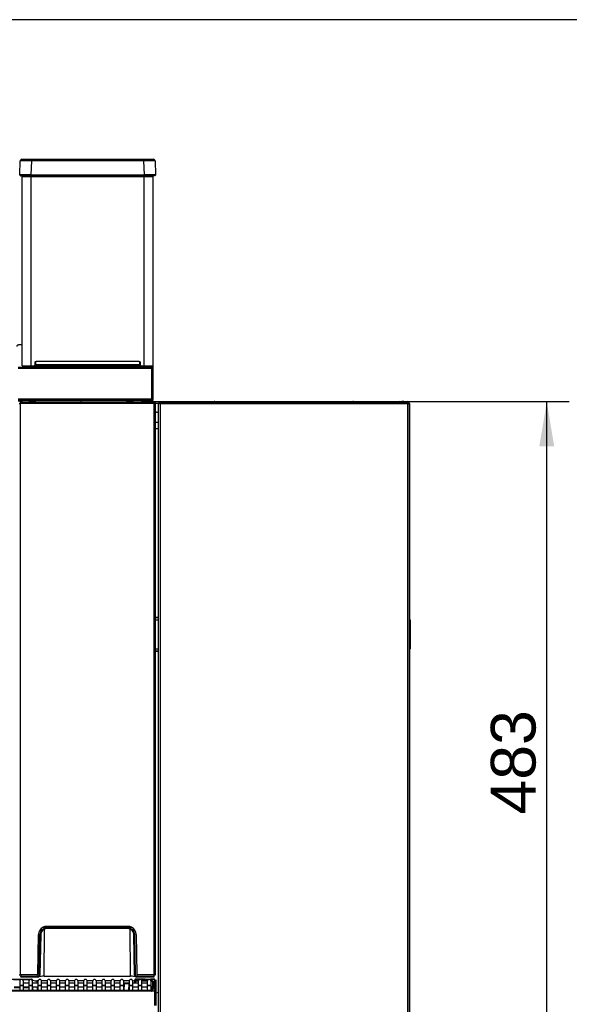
# Model space of a CAD drawing. Header units: millimetres. Extents: x 0 to 287, y 0 to 200.
# Tile 12 of 33: x 60 to 97, y 134 to 200. Entities that reach past the tile are written whole.
import ezdxf
from ezdxf.enums import TextEntityAlignment as Align

# ---------------------------------------------------------------- set-up
doc = ezdxf.new("R2010")
doc.units = ezdxf.units.MM
for name, color, linetype in [('134.132_BW4_CTM-', 7, 'Continuous'), ('Marges', 7, 'Continuous'), ('Standard', 7, 'Continuous')]:
    doc.layers.add(name, color=color, linetype=linetype)
doc.styles.add('SEACAD_Arial', font='arial.ttf')
doc.dimstyles.new('ISO', dxfattribs={"dimtxt": 3, "dimasz": 3, "dimexe": 1.5, "dimexo": 0, "dimgap": 0.75, "dimtad": 1, "dimdec": 0, "dimlfac": 10, "dimtxsty": 'SEACAD_Arial', "dimblk1": '_SE_FILLED', "dimblk2": '_SE_FILLED', "dimsah": 1, "dimcen": 1.5, "dimazin": 0, "dimtfac": 0.7, "dimtdec": 3, "dimtmove": 0, "dimatfit": 3, "dimfxl": 1, "dimarcsym": 0})

# ---------------------------------------------------------------- blocks, each defined once
blk = doc.blocks.new('SE1')
at = {"layer": '134.132_BW4_CTM-', "color": 7, "linetype": 'Continuous'}
for p, q in [((60.177, 189.596), (60.21, 190.547)), ((60.337, 190.644), (60.954, 190.644)), ((60.954, 190.547), (60.921, 189.596)), ((60.954, 190.644), (68.495, 190.644)), ((60.954, 190.547), (60.954, 190.644)), ((68.495, 190.547), (60.954, 190.547)), ((68.495, 190.547), (68.495, 190.644)), ((68.495, 190.644), (69.091, 190.644)), ((68.528, 189.596), (68.495, 190.547)), ((69.24, 190.547), (69.273, 189.596)), ((60.194, 189.576), (60.207, 189.548)), ((60.23, 189.544), (60.221, 189.559)), ((60.921, 189.544), (60.24, 189.544)), ((60.325, 176.816), (60.325, 189.494)), ((60.325, 189.494), (60.945, 189.494)), ((60.586, 189.544), (60.586, 189.494)), ((60.617, 189.544), (60.617, 189.494)), ((60.647, 189.544), (60.647, 189.494)), ((60.84, 189.494), (60.841, 189.544)), ((60.868, 189.494), (60.869, 189.544)), ((60.878, 189.544), (60.877, 189.494)), ((60.921, 189.596), (60.921, 189.544)), ((60.921, 189.596), (68.528, 189.596)), ((68.528, 189.544), (60.921, 189.544)), ((60.945, 176.796), (60.945, 189.494)), ((60.945, 189.494), (68.505, 189.494)), ((61.018, 189.544), (61.018, 189.494)), ((61.601, 189.544), (61.603, 189.494)), ((61.716, 189.544), (61.719, 189.494)), ((67.848, 189.494), (67.85, 189.544)), ((68.421, 189.544), (68.422, 189.494)), ((68.505, 176.796), (68.505, 189.494)), ((68.505, 189.494), (69.125, 189.494)), ((68.528, 189.596), (68.528, 189.544)), ((69.21, 189.544), (68.528, 189.544)), ((68.557, 189.544), (68.557, 189.494)), ((68.602, 189.494), (68.602, 189.544)), ((68.802, 189.494), (68.802, 189.544)), ((68.832, 189.494), (68.832, 189.544)), ((68.863, 189.494), (68.863, 189.544)), ((69.125, 176.816), (69.125, 189.494)), ((69.229, 189.559), (69.219, 189.544)), ((69.242, 189.548), (69.256, 189.576)), ((61.191, 177.022), (61.177, 176.86)), ((61.222, 176.775), (61.217, 177.075)), ((68.206, 176.872), (61.244, 176.872)), ((61.245, 176.775), (61.245, 176.872)), ((68.179, 177.095), (61.271, 177.095)), ((68.205, 176.775), (68.205, 176.872)), ((68.229, 177.019), (68.259, 177.022)), ((68.243, 176.857), (68.229, 177.019)), ((68.243, 176.857), (68.273, 176.86)), ((68.273, 176.86), (68.259, 177.022)), ((60.075, 176.718), (69.025, 176.718)), ((69.025, 176.618), (60.075, 176.618)), ((60.535, 176.786), (60.667, 176.789)), ((60.628, 176.797), (60.628, 176.799)), ((60.876, 176.78), (60.734, 176.776)), ((60.874, 176.78), (60.874, 176.796)), ((60.945, 176.796), (61.107, 176.796)), ((61.062, 176.776), (61.061, 176.796)), ((61.074, 176.776), (61.074, 176.796)), ((68.205, 176.775), (61.245, 176.775)), ((68.343, 176.796), (68.505, 176.796)), ((68.715, 176.776), (68.573, 176.78)), ((68.755, 176.798), (68.755, 176.776)), ((68.782, 176.789), (68.915, 176.786)), ((68.821, 176.797), (68.821, 176.799)), ((69.025, 176.718), (69.025, 176.805)), ((69.025, 176.718), (69.025, 176.618)), ((69.025, 174.59), (69.025, 176.618)), ((69.125, 176.618), (69.025, 176.618)), ((69.125, 176.618), (69.125, 176.816)), ((69.125, 174.59), (69.125, 176.618)), ((60.075, 174.59), (69.025, 174.59)), ((69.025, 174.49), (60.075, 174.49)), ((60.075, 174.458), (60.274, 174.458)), ((60.125, 174.29), (60.225, 174.29)), ((60.225, 174.29), (60.225, 174.389)), ((69.175, 174.29), (60.225, 174.29)), ((60.225, 135.99), (60.225, 174.29)), ((60.239, 174.39), (69.161, 174.39)), ((60.273, 174.39), (60.274, 174.458)), ((60.303, 174.41), (60.273, 174.41)), ((60.274, 174.458), (60.275, 174.49)), ((60.305, 174.49), (60.303, 174.39)), ((60.832, 174.39), (60.834, 174.49)), ((61.104, 174.41), (60.832, 174.41)), ((61.105, 174.39), (61.103, 174.49)), ((61.107, 174.49), (61.109, 174.39)), ((61.11, 174.39), (61.108, 174.49)), ((61.109, 174.41), (61.109, 174.41)), ((61.113, 174.49), (61.114, 174.39)), ((61.226, 174.41), (61.114, 174.41)), ((61.226, 174.39), (61.224, 174.49)), ((64.275, 174.49), (64.275, 174.39)), ((67.325, 174.49), (67.324, 174.39)), ((67.766, 174.41), (67.324, 174.41)), ((67.766, 174.39), (67.766, 174.49)), ((68.344, 174.39), (68.346, 174.49)), ((68.587, 174.41), (68.344, 174.41)), ((68.77, 174.41), (68.587, 174.41)), ((68.587, 174.39), (68.587, 174.41)), ((68.645, 174.435), (68.645, 174.49)), ((68.745, 174.435), (68.745, 174.49)), ((69.045, 174.41), (68.77, 174.41)), ((68.907, 174.39), (68.907, 174.41)), ((69.125, 174.59), (69.025, 174.59)), ((69.025, 174.59), (69.025, 174.49)), ((69.145, 174.41), (69.045, 174.41)), ((69.145, 174.41), (69.245, 174.41)), ((69.161, 174.39), (69.175, 174.39)), ((69.175, 174.389), (69.175, 174.29)), ((69.245, 174.31), (69.175, 174.31)), ((69.175, 135.99), (69.175, 174.29)), ((69.175, 174.29), (69.275, 174.29)), ((69.245, 174.41), (73.242, 174.41)), ((69.245, 174.41), (69.245, 174.29)), ((69.275, 135.99), (69.275, 174.29)), ((69.58, 174.285), (69.275, 174.285)), ((69.471, 174.251), (69.471, 174.263)), ((69.576, 174.251), (69.471, 174.251)), ((69.471, 131.923), (69.471, 174.251)), ((69.576, 174.368), (69.58, 174.368)), ((69.576, 174.251), (69.576, 131.923)), ((69.576, 174.251), (69.58, 174.251)), ((69.58, 174.368), (86.161, 174.368)), ((69.58, 174.263), (69.58, 174.368)), ((86.161, 174.263), (69.58, 174.263)), ((69.58, 174.251), (69.58, 174.263)), ((73.161, 174.426), (73.471, 174.426)), ((73.471, 174.426), (82.271, 174.426)), ((73.471, 174.426), (73.471, 174.368)), ((82.271, 174.426), (82.581, 174.426)), ((82.271, 174.426), (82.271, 174.368)), ((82.271, 174.41), (85.62, 174.41)), ((85.62, 174.368), (85.62, 174.41)), ((85.62, 174.41), (85.775, 174.41)), ((85.775, 174.41), (85.775, 174.368)), ((85.893, 174.41), (85.775, 174.41)), ((85.905, 174.41), (85.893, 174.41)), ((85.905, 174.41), (86.165, 174.41)), ((86.161, 174.368), (86.161, 174.263)), ((86.166, 174.368), (86.161, 174.368)), ((86.161, 174.29), (86.165, 174.29)), ((86.161, 174.263), (86.161, 174.251)), ((86.166, 174.256), (86.161, 174.252)), ((86.161, 174.251), (86.166, 174.251)), ((86.165, 174.29), (86.165, 174.41)), ((86.165, 174.29), (86.285, 174.29)), ((86.165, 174.255), (86.165, 174.29)), ((86.166, 174.256), (86.166, 174.251)), ((86.271, 174.256), (86.166, 174.256)), ((86.166, 174.251), (86.166, 131.923)), ((86.166, 174.251), (86.271, 174.251)), ((86.271, 174.251), (86.271, 174.263)), ((86.271, 174.251), (86.271, 131.923)), ((86.285, 174.29), (86.285, 131.93)), ((69.345, 173.71), (69.471, 173.71)), ((69.471, 173), (69.275, 173)), ((69.275, 172.61), (69.471, 172.61)), ((69.471, 159.93), (69.275, 159.93)), ((69.471, 159.91), (69.275, 159.91)), ((69.275, 159.79), (69.471, 159.79)), ((86.3, 159.75), (86.285, 159.75)), ((86.3, 157.87), (86.3, 159.75)), ((86.35, 157.871), (86.35, 159.749)), ((86.351, 159.039), (86.351, 159.04)), ((86.351, 159.036), (86.351, 159.039)), ((86.351, 159.035), (86.351, 159.036)), ((86.351, 159.032), (86.351, 159.035)), ((86.351, 158.271), (86.351, 159.032)), ((86.351, 158.7), (86.351, 158.73)), ((86.351, 158.723), (86.351, 158.729)), ((86.351, 158.271), (86.351, 158.351)), ((69.471, 157.83), (69.275, 157.83)), ((69.275, 157.71), (69.471, 157.71)), ((69.275, 157.69), (69.471, 157.69)), ((86.3, 157.87), (86.285, 157.87)), ((86.351, 158.32), (86.351, 158.313)), ((86.351, 158.308), (86.351, 158.314)), ((86.351, 158.265), (86.351, 158.28)), ((86.351, 158.27), (86.351, 158.271)), ((86.351, 158.263), (86.351, 158.27)), ((86.351, 158.263), (86.351, 158.265)), ((86.351, 158.263), (86.351, 158.263)), ((61.832, 139.221), (61.832, 139.221)), ((61.975, 139.24), (61.975, 139.24)), ((67.424, 139.24), (61.975, 139.24)), ((67.424, 139.24), (67.425, 139.24)), ((67.568, 139.221), (67.568, 139.221)), ((61.378, 136.039), (61.425, 138.7)), ((61.477, 135.988), (61.525, 138.697)), ((61.575, 138.697), (61.527, 135.988)), ((61.744, 139.19), (67.656, 139.19)), ((61.808, 135.9), (61.831, 139.06)), ((67.425, 139.14), (61.975, 139.14)), ((61.975, 139.09), (61.975, 139.14)), ((67.425, 139.09), (61.975, 139.09)), ((67.425, 139.14), (67.425, 139.09)), ((67.592, 135.9), (67.568, 139.116)), ((67.692, 138.988), (67.692, 139.052)), ((67.872, 135.988), (67.825, 138.697)), ((67.922, 135.988), (67.875, 138.697)), ((67.975, 138.7), (68.021, 136.039)), ((60.125, 135.99), (60.225, 135.99)), ((60.242, 135.99), (60.225, 135.99)), ((61.328, 135.99), (60.242, 135.99)), ((60.242, 135.99), (60.244, 135.89)), ((69.157, 135.99), (68.071, 135.99)), ((69.157, 135.99), (69.156, 135.89)), ((69.175, 135.99), (69.157, 135.99)), ((69.175, 135.99), (69.275, 135.99)), ((58.983, 135.71), (60.966, 135.71)), ((60.221, 135.66), (59.756, 135.66)), ((60.169, 135.559), (60.169, 135.309)), ((60.169, 135.309), (60.419, 135.309)), ((60.169, 135.289), (60.419, 135.289)), ((60.169, 135.289), (60.169, 135.043)), ((61.377, 135.89), (60.244, 135.89)), ((60.244, 135.84), (60.244, 135.89)), ((61.377, 135.84), (60.244, 135.84)), ((60.832, 135.66), (60.367, 135.66)), ((60.419, 135.309), (60.419, 135.559)), ((60.78, 135.439), (60.419, 135.439)), ((60.419, 135.043), (60.419, 135.289)), ((60.78, 135.559), (60.78, 135.309)), ((60.78, 135.309), (61.03, 135.309)), ((60.78, 135.289), (61.03, 135.289)), ((60.78, 135.289), (60.78, 135.043)), ((60.966, 135.668), (60.966, 135.71)), ((61.016, 135.662), (61.018, 135.611)), ((61.03, 135.309), (61.03, 135.559)), ((61.391, 135.439), (61.03, 135.439)), ((61.03, 135.043), (61.03, 135.289)), ((61.319, 135.593), (61.324, 135.439)), ((61.396, 135.593), (61.319, 135.593)), ((61.377, 135.84), (61.377, 135.89)), ((61.391, 135.559), (61.391, 135.309)), ((61.391, 135.309), (61.641, 135.309)), ((61.391, 135.289), (61.641, 135.289)), ((61.391, 135.289), (61.391, 135.043)), ((61.43, 135.843), (61.441, 135.855)), ((62.007, 135.593), (61.636, 135.593)), ((61.641, 135.309), (61.641, 135.559)), ((62.002, 135.439), (61.641, 135.439)), ((61.641, 135.289), (61.641, 135.309)), ((61.641, 135.043), (61.641, 135.289)), ((61.808, 135.9), (67.592, 135.9)), ((62.002, 135.559), (62.002, 135.309)), ((62.002, 135.309), (62.252, 135.309)), ((62.002, 135.289), (62.252, 135.289)), ((62.002, 135.289), (62.002, 135.043)), ((62.618, 135.593), (62.247, 135.593)), ((62.252, 135.309), (62.252, 135.559)), ((62.613, 135.439), (62.252, 135.439)), ((62.252, 135.043), (62.252, 135.289)), ((62.613, 135.559), (62.613, 135.309)), ((62.613, 135.309), (62.863, 135.309)), ((62.613, 135.289), (62.863, 135.289)), ((62.613, 135.289), (62.613, 135.043)), ((63.229, 135.593), (62.858, 135.593)), ((62.863, 135.309), (62.863, 135.559)), ((63.224, 135.439), (62.863, 135.439)), ((62.863, 135.043), (62.863, 135.289)), ((63.224, 135.559), (63.224, 135.309)), ((63.224, 135.309), (63.474, 135.309)), ((63.224, 135.289), (63.474, 135.289)), ((63.224, 135.289), (63.224, 135.043)), ((63.84, 135.593), (63.469, 135.593)), ((63.474, 135.309), (63.474, 135.559)), ((63.835, 135.439), (63.474, 135.439)), ((63.474, 135.043), (63.474, 135.289)), ((63.835, 135.559), (63.835, 135.309)), ((63.835, 135.309), (64.085, 135.309)), ((63.835, 135.289), (64.085, 135.289)), ((63.835, 135.289), (63.835, 135.043)), ((64.451, 135.593), (64.08, 135.593)), ((64.085, 135.309), (64.085, 135.559)), ((64.446, 135.439), (64.085, 135.439)), ((64.085, 135.043), (64.085, 135.289)), ((64.446, 135.559), (64.446, 135.309)), ((64.446, 135.309), (64.696, 135.309)), ((64.446, 135.289), (64.696, 135.289)), ((64.446, 135.289), (64.446, 135.043)), ((65.062, 135.593), (64.691, 135.593)), ((64.696, 135.309), (64.696, 135.559)), ((65.057, 135.439), (64.696, 135.439)), ((64.696, 135.043), (64.696, 135.289)), ((65.057, 135.559), (65.057, 135.309)), ((65.057, 135.309), (65.307, 135.309)), ((65.057, 135.289), (65.307, 135.289)), ((65.057, 135.289), (65.057, 135.043)), ((65.673, 135.593), (65.302, 135.593)), ((65.307, 135.309), (65.307, 135.559)), ((65.668, 135.439), (65.307, 135.439)), ((65.307, 135.043), (65.307, 135.289)), ((65.668, 135.559), (65.668, 135.309)), ((65.668, 135.309), (65.918, 135.309)), ((65.668, 135.289), (65.918, 135.289)), ((65.668, 135.289), (65.668, 135.043)), ((66.284, 135.593), (65.913, 135.593)), ((65.918, 135.309), (65.918, 135.559)), ((66.279, 135.439), (65.918, 135.439)), ((65.918, 135.043), (65.918, 135.289)), ((66.279, 135.559), (66.279, 135.309)), ((66.279, 135.309), (66.529, 135.309)), ((66.279, 135.289), (66.529, 135.289)), ((66.279, 135.289), (66.279, 135.043)), ((66.895, 135.593), (66.524, 135.593)), ((66.529, 135.309), (66.529, 135.559)), ((66.89, 135.439), (66.529, 135.439)), ((66.529, 135.043), (66.529, 135.289)), ((66.89, 135.559), (66.89, 135.309)), ((66.89, 135.309), (67.14, 135.309)), ((66.89, 135.289), (67.14, 135.289)), ((66.89, 135.289), (66.89, 135.043)), ((67.506, 135.593), (67.135, 135.593)), ((67.14, 135.309), (67.14, 135.559)), ((67.501, 135.439), (67.14, 135.439)), ((67.14, 135.043), (67.14, 135.289)), ((67.168, 134.956), (67.183, 135.387)), ((67.483, 135.385), (67.183, 135.387)), ((67.233, 135.435), (67.483, 135.435)), ((67.483, 135.385), (67.468, 134.956)), ((67.483, 135.435), (67.501, 135.435)), ((67.501, 135.385), (67.483, 135.385)), ((67.501, 135.559), (67.501, 135.309)), ((67.501, 135.309), (67.751, 135.309)), ((67.501, 135.289), (67.501, 135.309)), ((67.501, 135.289), (67.751, 135.289)), ((67.501, 135.289), (67.501, 135.043)), ((67.751, 135.309), (67.751, 135.559)), ((68.112, 135.439), (67.751, 135.439)), ((67.751, 135.043), (67.751, 135.289)), ((67.877, 135.483), (67.875, 135.439)), ((67.877, 135.483), (67.88, 135.577)), ((67.88, 135.577), (67.883, 135.658)), ((67.883, 135.658), (67.883, 135.662)), ((67.93, 135.576), (67.927, 135.482)), ((67.933, 135.703), (67.93, 135.622)), ((67.93, 135.622), (68.129, 135.622)), ((67.93, 135.576), (67.93, 135.622)), ((68.113, 135.576), (67.93, 135.576)), ((67.933, 135.71), (68.569, 135.71)), ((68.571, 135.703), (67.933, 135.703)), ((67.958, 135.855), (67.97, 135.843)), ((69.156, 135.89), (68.022, 135.89)), ((68.022, 135.89), (68.022, 135.84)), ((69.156, 135.84), (68.022, 135.84)), ((68.112, 135.559), (68.112, 135.309)), ((68.112, 135.309), (68.362, 135.309)), ((68.112, 135.289), (68.362, 135.289)), ((68.112, 135.289), (68.112, 135.043)), ((68.345, 135.622), (68.74, 135.622)), ((68.724, 135.576), (68.361, 135.576)), ((68.362, 135.309), (68.362, 135.559)), ((68.723, 135.439), (68.362, 135.439)), ((68.362, 135.043), (68.362, 135.289)), ((68.569, 135.71), (68.649, 135.71)), ((68.649, 135.71), (68.881, 135.71)), ((68.811, 135.679), (68.65, 135.678)), ((68.723, 135.559), (68.723, 135.309)), ((68.723, 135.309), (68.973, 135.309)), ((68.723, 135.289), (68.973, 135.289)), ((68.723, 135.289), (68.723, 135.043)), ((68.881, 135.71), (68.941, 135.71)), ((69.235, 135.703), (68.94, 135.703)), ((68.94, 135.703), (68.94, 135.702)), ((68.941, 135.71), (69.235, 135.71)), ((68.948, 135.289), (68.948, 135.309)), ((68.973, 135.309), (68.973, 135.559)), ((68.973, 135.043), (68.973, 135.289)), ((69.07, 135.054), (69.083, 135.437)), ((69.08, 135.518), (69.135, 135.529)), ((69.083, 135.448), (69.085, 135.496)), ((69.083, 135.448), (69.083, 135.437)), ((69.085, 135.498), (69.134, 135.506)), ((69.133, 135.485), (69.12, 135.064)), ((69.135, 135.541), (69.133, 135.493)), ((69.133, 135.493), (69.235, 135.493)), ((69.133, 135.485), (69.235, 135.485)), ((69.156, 135.89), (69.156, 135.84)), ((69.235, 135.493), (69.235, 135.703)), ((69.235, 135.537), (69.284, 135.538)), ((69.235, 135.521), (69.255, 135.525)), ((69.235, 134.906), (69.235, 135.485)), ((69.255, 135.525), (69.255, 135.481)), ((69.284, 135.442), (69.284, 135.538)), ((69.285, 135.657), (69.285, 135.66)), ((69.285, 135.657), (69.285, 135.446)), ((69.285, 135.446), (69.285, 135.435)), ((69.285, 135.435), (69.285, 134.909)), ((68.97, 134.956), (51.88, 134.956)), ((68.97, 134.904), (51.88, 134.904)), ((59.808, 135.185), (60.169, 135.185)), ((60.169, 135.135), (59.808, 135.135)), ((60.169, 135.043), (60.169, 134.956)), ((60.419, 135.189), (60.78, 135.189)), ((60.419, 135.185), (60.78, 135.185)), ((60.78, 135.135), (60.419, 135.135)), ((60.419, 134.956), (60.419, 135.043)), ((60.78, 135.043), (60.78, 134.956)), ((61.03, 135.189), (61.391, 135.189)), ((61.03, 134.956), (61.03, 135.043)), ((61.033, 135.189), (61.035, 135.137)), ((61.035, 135.137), (61.041, 134.956)), ((61.333, 135.189), (61.341, 134.956)), ((61.391, 135.043), (61.391, 134.956)), ((61.641, 135.189), (62.002, 135.189)), ((61.641, 134.956), (61.641, 135.043)), ((62.252, 135.189), (62.613, 135.189)), ((62.613, 135.043), (62.613, 134.956)), ((62.863, 135.189), (63.224, 135.189)), ((62.863, 134.956), (62.863, 135.043)), ((63.224, 135.043), (63.224, 134.956)), ((63.474, 135.189), (63.835, 135.189)), ((63.474, 134.956), (63.474, 135.043)), ((63.835, 135.043), (63.835, 134.956)), ((64.085, 135.189), (64.446, 135.189)), ((64.085, 134.956), (64.085, 135.043)), ((64.446, 135.043), (64.446, 134.956)), ((64.696, 135.189), (65.057, 135.189)), ((64.696, 134.956), (64.696, 135.043)), ((65.057, 135.043), (65.057, 134.956)), ((65.307, 135.189), (65.668, 135.189)), ((65.307, 134.956), (65.307, 135.043)), ((65.668, 135.043), (65.668, 134.956)), ((65.918, 135.189), (66.279, 135.189)), ((65.918, 134.956), (65.918, 135.043)), ((66.279, 135.043), (66.279, 134.956)), ((66.529, 135.189), (66.89, 135.189)), ((66.529, 134.956), (66.529, 135.043)), ((66.89, 135.043), (66.89, 134.956)), ((67.14, 135.189), (67.176, 135.189)), ((67.14, 134.956), (67.14, 135.043)), ((67.501, 135.043), (67.501, 134.956)), ((67.751, 135.189), (68.112, 135.189)), ((67.751, 134.956), (67.751, 135.043)), ((68.112, 135.043), (68.112, 134.956)), ((68.362, 135.189), (68.723, 135.189)), ((68.362, 134.956), (68.362, 135.043)), ((68.97, 134.904), (68.97, 134.956)), ((69.235, 134.906), (68.998, 134.906)), ((69.066, 134.947), (69.07, 135.054)), ((69.235, 133.952), (69.235, 134.906)), ((69.285, 134.909), (69.285, 133.946))]:
    blk.add_line(p, q, dxfattribs=at)
for centre, radius, start, end in [((60.327, 190.543), 0.103, 134.25152, 177.05225), ((60.582, 161.597), 28.952, 89.26326, 90.70721), ((68.867, 161.597), 28.952, 89.29279, 90.73674), ((69.123, 190.543), 0.103, 2.94775, 45.74848), ((60.231, 189.594), 0.051, 178.45277, 223.92573), ((60.549, 145.732), 43.865, 89.51374, 90.4792), ((830.74, 232.737), 770.211, 183.214839, 183.218564), ((68.901, 145.732), 43.865, 89.54399, 90.48626), ((69.219, 189.594), 0.051, 316.07427, 1.54723), ((60.239, 174.29), 0.1, 90, 98.1301), ((68.587, 174.292), 0.118, 56.15101, 90), ((68.77, 174.435), 0.125, 180, 201.39595), ((68.907, 174.31), 0.1, 90, 126.85081), ((69.025, 174.59), 0.1, 270, 0), ((69.161, 174.29), 0.1, 81.8699, 90), ((69.175, 174.29), 0.1, 0, 90), ((69.576, 174.263), 0.105, 95.22403, 180), ((69.576, 174.263), 0.105, 90, 95.22403), ((73.196, 174.351), 0.075, 13.1009, 90), ((82.546, 174.351), 0.075, 90, 166.8991), ((82.581, 174.416), 0.01, 0, 90), ((85.62, 174.285), 0.125, 41.60565, 90), ((85.893, 174.302), 0.108, 90, 142.33011), ((86.155, 174.29), 0.12, 85.21981, 90), ((86.165, 174.29), 0.12, 0, 90), ((86.166, 174.263), 0.105, 84.77597, 90), ((86.166, 174.263), 0.105, 0, 84.77597), ((69.345, 173.81), 0.1, 225.573, 270), ((86.3, 159.749), 0.05, 0, 89.5), ((86.316, 159.331), 0.42, 85.40171, 92.17306), ((86.3, 157.871), 0.05, 270.5, 360), ((86.314, 158.385), 0.515, 268.45421, 273.97102), ((61.978, 138.675), 0.565, 90.3355, 114.44763), ((61.975, 138.69), 0.55, 90, 111.11862), ((67.424, 138.69), 0.55, 66.60748, 90), ((67.422, 138.675), 0.565, 65.54669, 89.67018), ((61.975, 138.69), 0.55, 114.78313, 179), ((61.975, 138.69), 0.45, 90, 179), ((61.975, 138.69), 0.4, 90, 179), ((67.425, 138.69), 0.45, 1, 90), ((67.425, 138.69), 0.4, 1, 90), ((67.425, 138.69), 0.55, 1, 65.21687), ((61.328, 136.04), 0.05, 270, 359), ((61.377, 135.99), 0.1, 270, 359), ((61.377, 135.99), 0.15, 270, 359), ((68.022, 135.99), 0.15, 181, 270), ((68.022, 135.99), 0.1, 181, 270), ((68.071, 136.04), 0.05, 181, 270), ((60.294, 135.559), 0.125, 0, 180), ((60.905, 135.559), 0.125, 0, 180), ((60.966, 135.66), 0.05, 2, 90), ((61.516, 135.559), 0.125, 0, 180), ((62.127, 135.559), 0.125, 0, 180), ((62.738, 135.559), 0.125, 0, 180), ((63.349, 135.559), 0.125, 0, 180), ((63.96, 135.559), 0.125, 0, 180), ((64.571, 135.559), 0.125, 0, 180), ((65.182, 135.559), 0.125, 0, 180), ((65.793, 135.559), 0.125, 0, 180), ((66.404, 135.559), 0.125, 0, 180), ((67.015, 135.559), 0.125, 0, 180), ((67.626, 135.559), 0.125, 0, 180), ((67.933, 135.66), 0.05, 90, 177.99236), ((67.827, 135.485), 0.1, 332.42259, 357.99236), ((68.237, 135.559), 0.125, 0, 180), ((68.848, 135.559), 0.125, 0, 180), ((69.235, 135.435), 0.05, 0, 90), ((68.964, 135.059), 0.106, 283.32678, 357.43916), ((68.952, 135.067), 0.167, 285.90603, 358.97156), ((69.485, 134.31), 0.5, 91.60449, 113.57818)]:
    blk.add_arc(centre, radius, start, end, dxfattribs=at)
for centre, major_axis, ratio, start_param, end_param in [((60.595, 178.198), (0.52, 0), 0.034899, 2.116747, 3.141593), ((61.107, 176.866), (0, 0.07), 0.999391, 3.141593, 4.625069), ((61.271, 177.015), (0, 0.08), 0.999391, 0, 1.483477), ((58.431, 11.216), (2.937, 195.596), 0.003118, -0.560567, -0.55846), ((68.179, 177.015), (0, 0.08), 0.999391, 4.799709, 6.283185), ((71.015, 11.231), (-2.933, 195.579), 0.003118, 0.558469, 0.560577), ((68.343, 176.866), (0, 0.07), 0.999391, 1.658116, 3.141593), ((60.945, 176.816), (-0.62, 0), 0.033231, 0, 1.570796), ((60.574, 176.784), (0.0817, 0.0003), 0.038712, 2.072343, 3.476481), ((60.83, 176.786), (-0.351, 0), 0.034928, 0.311701, 0.912963), ((60.677, 176.778), (0.0918, 0), 0.030508, 3.991244, 5.392907), ((61.241, 176.797), (-0.613, 0), 0.034906, 0.003785, 0.358765), ((61.246, 176.797), (-0.621, 0), 0.034899, 0.932141, 1.568287), ((68.203, 176.797), (0.621, 0), 0.034899, 4.714901, 5.351042), ((68.505, 176.816), (-0.62, 0), 0.033231, 1.570796, 3.141593), ((68.773, 176.778), (0.0918, 0), 0.030507, 4.031629, 5.436538), ((68.209, 176.797), (0.613, 0), 0.034906, 5.924451, 6.283166), ((68.821, 176.897), (-0.1, 0), 0.999391, 1.401471, 1.570796), ((68.619, 176.786), (0.351, 0), 0.034934, -0.910011, -0.308855), ((68.876, 176.784), (-0.0817, 0.0003), 0.0387, 2.809825, 4.210874), ((69.025, 176.618), (0.1, 0), 0.999391, 0, 1.570796), ((61.525, 138.698), (-0.05, 0.0009), 0.013088, 1.571025, 3.141593), ((67.875, 138.698), (-0.05, -0.0009), 0.013088, 0, 1.570568), ((61.477, 135.988), (0.05, -0.0009), 0.013088, 4.712617, 6.283185), ((67.922, 135.988), (0.05, 0.0009), 0.013088, 3.141593, 4.712161), ((61.317, 135.655), (-0.3, 0.002), 0.205484, 0.008741, 1.579537), ((61.43, 136.54), (-0.006, -0.7), 0.087482, 0.000772, 0.088039), ((61.808, 135.869), (-0.35, 0), 0.087366, 4.711879, 5.932955), ((67.592, 135.869), (-0.35, 0), 0.087366, 3.491823, 4.712899), ((67.583, 135.655), (-0.3, -0.002), 0.205482, 2.130364, 3.132818), ((67.93, 135.576), (0.05, -0.0018), 0.927104, 1.603284, 3.141593), ((67.933, 135.657), (0.05, -0.0018), 0.927104, 1.603284, 3.141593), ((67.969, 136.54), (0.006, -0.7), 0.087482, 6.195147, 6.282413), ((68.649, 135.709), (-0.0801, 0.0003), 0.38754, 0.220644, 1.583885), ((68.88, 135.702), (-0.06, -0.0003), 0.387555, 1.561958, 3.126359), ((68.935, 135.541), (-0.2, -0.001), 0.403684, 3.124748, 4.695544), ((68.935, 135.495), (-0.15, -0.005), 0.537389, 3.106382, 4.447879), ((60.294, 135.043), (-0.125, 0), 0.984808, 0, 0.779927), ((60.294, 135.043), (-0.125, 0), 0.984808, 2.361666, 3.141593), ((60.905, 135.043), (-0.125, 0), 0.984808, 0, 0.779927), ((60.905, 135.043), (-0.125, 0), 0.984808, 2.361666, 3.141593), ((61.516, 135.043), (-0.125, 0), 0.984808, 0, 0.779927), ((61.516, 135.043), (-0.125, 0), 0.984808, 2.361666, 3.141593), ((62.127, 135.043), (-0.125, 0), 0.984808, 0, 0.779927), ((62.127, 135.043), (-0.125, 0), 0.984808, 2.361666, 3.141593), ((62.738, 135.043), (-0.125, 0), 0.984808, 0, 0.779927), ((62.738, 135.043), (-0.125, 0), 0.984808, 2.361666, 3.141593), ((63.349, 135.043), (-0.125, 0), 0.984808, 0, 0.779927), ((63.349, 135.043), (-0.125, 0), 0.984808, 2.361666, 3.141593), ((63.96, 135.043), (-0.125, 0), 0.984808, 0, 0.779927), ((63.96, 135.043), (-0.125, 0), 0.984808, 2.361666, 3.141593), ((64.571, 135.043), (-0.125, 0), 0.984808, 0, 0.779927), ((64.571, 135.043), (-0.125, 0), 0.984808, 2.361666, 3.141593), ((65.182, 135.043), (-0.125, 0), 0.984808, 0, 0.779927), ((65.182, 135.043), (-0.125, 0), 0.984808, 2.361666, 3.141593), ((65.793, 135.043), (-0.125, 0), 0.984808, 0, 0.779927), ((65.793, 135.043), (-0.125, 0), 0.984808, 2.361666, 3.141593), ((66.404, 135.043), (-0.125, 0), 0.984808, 0, 0.779927), ((66.404, 135.043), (-0.125, 0), 0.984808, 2.361666, 3.141593), ((67.015, 135.043), (-0.125, 0), 0.984808, 0, 0.779927), ((67.015, 135.043), (-0.125, 0), 0.984808, 2.361666, 3.141593), ((67.626, 135.043), (-0.125, 0), 0.984808, 0, 0.779927), ((67.626, 135.043), (-0.125, 0), 0.984808, 2.361666, 3.141593), ((68.237, 135.043), (-0.125, 0), 0.984808, 0, 0.779927), ((68.237, 135.043), (-0.125, 0), 0.984808, 2.361666, 3.141593), ((68.848, 135.043), (-0.125, 0), 0.984808, 0, 0.779927), ((68.848, 135.043), (-0.125, 0), 0.984808, 2.361666, 3.141593), ((68.97, 135.064), (-0.003, -0.109), 0.91562, 0.029491, 0.22157), ((68.97, 135.061), (-0.005, -0.157), 0.952321, 0.028628, 0.220708), ((69.235, 134.909), (-0.05, 0), 0.052336, 1.570796, 3.141593)]:
    blk.add_ellipse(centre, major_axis=major_axis, ratio=ratio, start_param=start_param, end_param=end_param, dxfattribs=at)
for points, knots in [([(60.31, 190.644), (60.287, 190.644), (60.232, 190.624), (60.21, 190.57), (60.21, 190.547)], [0, 0, 0, 0, 0.499998, 1, 1, 1, 1]), ([(69.24, 190.547), (69.239, 190.57), (69.217, 190.624), (69.163, 190.644), (69.14, 190.644)], [0, 0, 0, 0, 0.500002, 1, 1, 1, 1]), ([(60.177, 189.596), (60.176, 189.584), (60.186, 189.555), (60.215, 189.544), (60.227, 189.544)], [0, 0, 0, 0, 0.500004, 1, 1, 1, 1]), ([(69.273, 189.596), (69.273, 189.582), (69.268, 189.569), (69.25, 189.55), (69.236, 189.544), (69.223, 189.544)], [0, 0, 0, 0, 0.5, 0.5, 1, 1, 1, 1]), ([(60.327, 178.214), (60.298, 178.213), (60.231, 178.212), (60.141, 178.208), (60.087, 178.203), (60.062, 178.2), (60.039, 178.193), (60.017, 178.182), (59.995, 178.161), (59.978, 178.132), (59.976, 178.11), (59.975, 178.098)], [0.3059677, 0.3059677, 0.3059677, 0.3059677, 0.4130049, 0.5780175, 0.7459616, 0.8254537, 0.8610282, 0.8907096, 0.9249057, 0.9634088, 1, 1, 1, 1])]:
    blk.add_open_spline(points, degree=3, knots=knots, dxfattribs=at)
for points in [[(60.273, 190.637), (60.247, 190.626), (60.248, 190.609), (60.275, 190.585)], [(60.359, 190.617), (60.334, 190.631), (60.321, 190.64), (60.321, 190.643)], [(69.129, 190.643), (69.128, 190.64), (69.116, 190.631), (69.091, 190.617)], [(69.175, 190.585), (69.202, 190.609), (69.203, 190.626), (69.177, 190.637)], [(67.84, 189.544), (67.839, 189.527), (67.839, 189.511), (67.838, 189.494)]]:
    blk.add_open_spline(points, degree=3, dxfattribs=at)
blk = doc.blocks.new('DMBLK14')
at = {"layer": 'Standard', "linetype": 'Continuous'}
for points in [[(95.992, 171.41), (95.492, 174.41), (94.992, 171.41)], [(95.992, 129.11), (94.992, 129.11), (95.492, 126.11)]]:
    blk.add_hatch(color=7, dxfattribs=at).paths.add_polyline_path(points)
at = {"layer": 'Standard', "color": 7, "linetype": 'Continuous'}
for p, q in [((85.62, 174.41), (96.992, 174.41)), ((95.492, 126.11), (95.492, 174.41)), ((84.835, 126.11), (96.992, 126.11))]:
    blk.add_line(p, q, dxfattribs=at)
at = {"layer": 'Standard', "color": 7, "linetype": 'Continuous', "style": 'SEACAD_Arial'}
blk.add_text('483', height=3, rotation=90, dxfattribs=at).set_placement((91.742, 146.738), align=Align.TOP_LEFT)
blk = doc.blocks.new('_SE_FILLED')
at = {"color": 0}
blk.add_line((0, 0), (-1, 0), dxfattribs=at)
blk.add_solid([(0, 0), (-1, -0.1665), (-1, 0.1665), (0, 0)], dxfattribs=at)

msp = doc.modelspace()

# ---------------------------------------------------------------- linework, layer by layer
at = {"layer": 'Marges', "color": 7, "linetype": 'Continuous'}
msp.add_line((287, 200), (10, 200), dxfattribs=at)

# ---------------------------------------------------------------- block references
at = {"layer": 'Standard'}
msp.add_blockref('SE1', (0, 0), dxfattribs=at)

# ---------------------------------------------------------------- dimensions: what is measured, and where the dimension line sits
at = {"layer": 'Standard', "color": 7, "linetype": 'Continuous'}
dim = msp.add_linear_dim(base=(95.492, 174.41), p1=(84.835, 126.11), p2=(85.62, 174.41), angle=90, text='\\A1;<>', dimstyle='ISO', dxfattribs=at)
dim.commit()
dim.dimension.update_dxf_attribs({"geometry": 'DMBLK14', "text_midpoint": (95.492, 150.26), "dimtype": 160})

doc.saveas('drawing.dxf')
